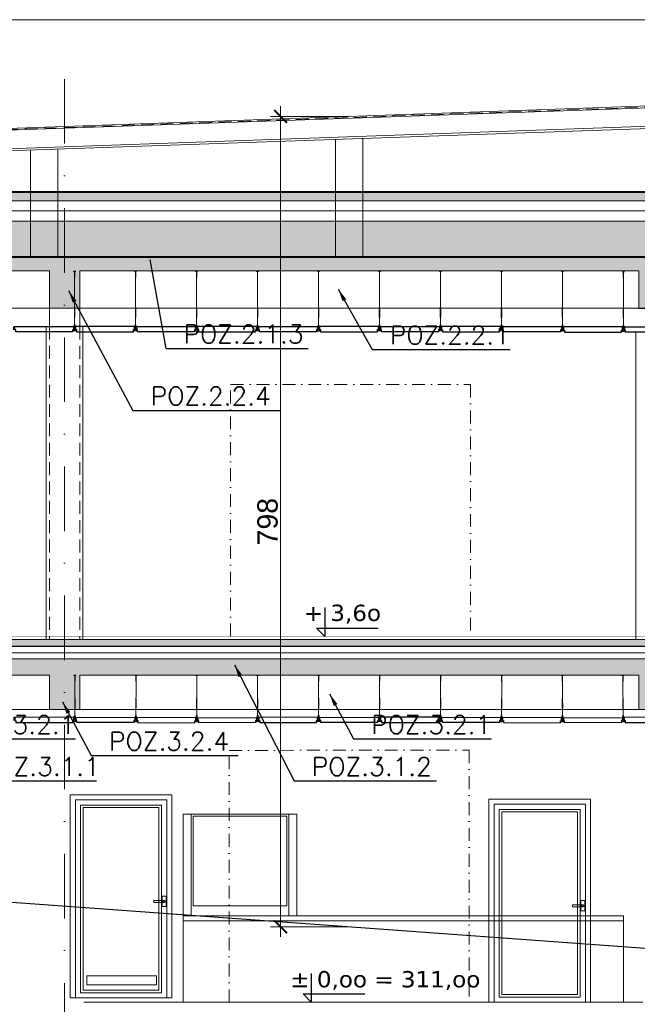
# Model space of a CAD drawing. Extents: x 4615668 to 9294084, y 5325188 to 10688993.
# Tile 213 of 256: x 4638320 to 4638927, y 5327148 to 5328117. Entities that reach past the tile are written whole.
import ezdxf
from ezdxf.lldxf.tags import DXFTag

# ---------------------------------------------------------------- set-up
doc = ezdxf.new("R2010")
doc.units = 0
doc.header["$MEASUREMENT"] = 0
doc.linetypes.add('DASHDOT', pattern=[25.4, 12.7, -6.35, 0, -6.35])
doc.linetypes.add('DASHED', pattern=[19.05, 12.7, -6.35])
for name, color, linetype in [('_', 7, 'Continuous'), ('a meble', 8, 'Continuous'), ('DIM', 7, 'Continuous'), ('K_WIDOK', 8, 'Continuous'), ('sciany', 1, 'Continuous'), ('strop podw.', 3, 'Continuous')]:
    doc.layers.add(name, color=color, linetype=linetype)
for name, color, linetype, lineweight in [('A_widok', 8, 'Continuous', 0), ('hatch', 253, 'Continuous', 0), ('K-OPISY', 252, 'Continuous', 15), ('obrys', 252, 'Continuous', 100), ('ocieplenie', 214, 'Continuous', 13), ('Osie', 175, 'DASHDOT', 9), ('posadzka', 94, 'Continuous', 15), ('sciany - mur', 1, 'Continuous', 30), ('wieszaki suf.p.', 253, 'Continuous', 5), ('Wymiar', 7, 'Continuous', 9)]:
    doc.layers.add(name, color=color, linetype=linetype, lineweight=lineweight)
doc.styles.add('Arial Narrow 20', font='arial.ttf', dxfattribs={"height": 20})
doc.styles.add('janusz', font='txt', dxfattribs={"height": 10})
doc.styles.add('Simplex', font='simplex.shx')
doc.linetypes.add('BATTING', pattern='A,0.00254,-2.54,[134,ltypeshp.shx,S=2.54,R=0,X=-2.54,Y=0],-5.08,[134,ltypeshp.shx,S=2.54,R=180,X=2.54,Y=0],-2.54', length=10.16254)
tags = doc.linetypes.add('DASH', pattern=[15, 10, -5]).pattern_tags.tags
tags[6:7] = [DXFTag(74, 4), DXFTag(75, 0), DXFTag(340, '0'), DXFTag(46, 0.0), DXFTag(50, 0.0), DXFTag(44, 0.0), DXFTag(45, 0.0)]
tags[4:5] = [DXFTag(74, 4), DXFTag(75, 0), DXFTag(340, '0'), DXFTag(46, 0.0), DXFTag(50, 0.0), DXFTag(44, 0.0), DXFTag(45, 0.0)]
doc.dimstyles.new('1do100 ok', dxfattribs={"dimscale": 0.5, "dimtxt": 12, "dimasz": 25, "dimexe": 20, "dimexo": 0, "dimgap": 5, "dimtad": 1, "dimdec": 0, "dimzin": 9, "dimtxsty": 'Arial Narrow 20', "dimblk": 'ARCHTICK', "dimcen": 3, "dimdle": 20, "dimclrd": 256, "dimclre": 256, "dimclrt": 256, "dimadec": 0, "dimazin": 2, "dimtfac": 1, "dimtdec": 0, "dimtix": 1, "dimtmove": 2, "dimatfit": 3, "dimldrblk": 'NONE', "dimfxl": 0, "dimtvp": 1, "dimtolj": 1, "dimtzin": 0, "dimlwd": 5, "dimlwe": 5, "dimarcsym": 0})
doc.dimstyles.new('1do50', dxfattribs={"dimscale": 5, "dimtxt": 2.5, "dimasz": 2.5, "dimexe": 2.5, "dimexo": 0.5, "dimgap": 1, "dimtad": 1, "dimdec": 1, "dimrnd": 0.5, "dimzin": 12, "dimdsep": 46, "dimtxsty": 'Simplex', "dimblk": 'OBLIQUE', "dimcen": 0.5, "dimdle": 2.5, "dimclrd": 256, "dimclre": 256, "dimclrt": 256, "dimadec": 1, "dimazin": 3, "dimtfac": 1, "dimtdec": 1, "dimtix": 1, "dimtmove": 0, "dimatfit": 3, "dimfxl": 0, "dimtolj": 1, "dimtzin": 0, "dimarcsym": 0})
pattern_1 = [(135, (-16483.3524, -5502.49), (-3.535533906, -3.535533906), []), (135, (-16483.3524, -5498.9546), (-3.535533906, -3.535533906), [2.5, -1.25])]

# ---------------------------------------------------------------- blocks, each defined once
blk = doc.blocks.new('G$C3B9EC012')
at = {"layer": 'Wymiar', "lineweight": 0, "ltscale": 40, "const_width": 1}
blk.add_lwpolyline([(1.23, 247.37), (1.23, 247.37), (2300.23, 80.37), (2855.23, 1.37)], dxfattribs=at)
blk = doc.blocks.new('A$C604A1FD6')
at = {"color": 0, "ltscale": 60}
for p, q in [((0, 5), (0, 2)), ((1, 5), (1, 2)), ((60, 5), (60, 2))]:
    blk.add_line(p, q, dxfattribs=at)
blk.add_lwpolyline([(58, 2), (58, 0), (2, 0), (2, 2), (1, 2), (1, 5), (59, 5), (59, 2)], close=True, dxfattribs=at)
blk = doc.blocks.new('G$CDA4F7F8F')
at = {"layer": 'wieszaki suf.p.'}
for p, q in [((1.46, 6.08), (1.46, 41.58)), ((1.47, 14.07), (1.46, 6.08))]:
    blk.add_line(p, q, dxfattribs=at)
at = {"layer": 'wieszaki suf.p.', "linetype": 'Continuous'}
for p, q in [((1.26, 13.27), (1.26, 22.99)), ((1.66, 13.27), (1.66, 22.99))]:
    blk.add_line(p, q, dxfattribs=at)
at = {"layer": 'wieszaki suf.p.'}
blk.add_lwpolyline([(1.56, 39.72), (1.36, 39.72), (1.36, 45.52), (0.46, 45.52), (0.46, 45.72), (2.46, 45.72), (2.46, 45.52), (1.56, 45.52)], close=True, dxfattribs=at)
for points in [[(0.86, 5.16), (1.09, 5.16), (1.09, 2.91, 0.309747), (1.84, 2.91), (1.84, 5.16), (2.07, 5.16), (2.07, 1.37, 0.050199), (2.1, 0.88, 0.462729), (2.41, 0.81), (2.76, 1.11, -0.591447), (2.92, 1.04), (2.92, 0.14, -0.336476), (2.79, 0), (2.51, 0), (2.51, 0.2), (1.85, 0.2), (1.85, 0), (1.08, 0), (1.08, 0.2), (0.42, 0.2), (0.42, 0), (0.14, 0, -0.336476), (0, 0.14), (0, 1.04, -0.591447), (0.17, 1.11), (0.52, 0.81, 0.462729), (0.82, 0.88, 0.050199), (0.86, 1.37)], [(1.09, 5.16), (1.09, 5.91, -0.440677), (1.84, 5.91), (1.84, 2.91, -0.309747), (1.09, 2.91)]]:
    blk.add_lwpolyline(points, format="xyb", close=True, dxfattribs=at)
blk = doc.blocks.new('G$C599E6A1A')
at = {"layer": 'wieszaki suf.p.'}
for p, q in [((1.46, 6.08), (1.45, 54.57)), ((1.46, 14.07), (1.46, 6.08))]:
    blk.add_line(p, q, dxfattribs=at)
at = {"layer": 'wieszaki suf.p.', "linetype": 'Continuous'}
for p, q in [((1.27, 13.27), (1.27, 22.99)), ((1.67, 13.27), (1.67, 22.99))]:
    blk.add_line(p, q, dxfattribs=at)
at = {"layer": 'wieszaki suf.p.'}
blk.add_lwpolyline([(1.35, 52.72), (1.55, 52.72), (1.55, 58.52), (2.45, 58.52), (2.45, 58.72), (0.45, 58.72), (0.45, 58.52), (1.35, 58.52)], close=True, dxfattribs=at)
for points in [[(2.07, 5.16), (1.84, 5.16), (1.84, 2.91, -0.309747), (1.09, 2.91), (1.09, 5.16), (0.86, 5.16), (0.86, 1.37, -0.050199), (0.82, 0.88, -0.462729), (0.52, 0.81), (0.17, 1.11, 0.591447), (0, 1.04), (0, 0.14, 0.336476), (0.14, 0), (0.42, 0), (0.42, 0.2), (1.08, 0.2), (1.08, 0), (1.85, 0), (1.85, 0.2), (2.51, 0.2), (2.51, 0), (2.79, 0, 0.336476), (2.92, 0.14), (2.92, 1.04, 0.591447), (2.76, 1.11), (2.41, 0.81, -0.462729), (2.1, 0.88, -0.050199), (2.07, 1.37)], [(1.84, 5.16), (1.84, 5.91, 0.440677), (1.09, 5.91), (1.09, 2.91, 0.309747), (1.84, 2.91)]]:
    blk.add_lwpolyline(points, format="xyb", close=True, dxfattribs=at)
blk = doc.blocks.new('G$C05E77418')
at = {"layer": 'obrys', "lineweight": 15, "ltscale": 2}
for p, q in [((94.92, 194.92), (5.08, 194.92)), ((94.92, 194.92), (5.08, 194.92)), ((5.08, 194.92), (94.92, 194.92)), ((5.08, 194.92), (94.92, 194.92)), ((5.08, 194.92), (5.08, 0)), ((5.08, 194.92), (5.08, 0)), ((5.08, 0), (5.08, 194.92)), ((5.08, 0), (5.08, 194.92)), ((94.92, 0), (94.92, 194.92)), ((94.92, 0), (94.92, 194.92)), ((94.92, 194.92), (94.92, 0)), ((94.92, 194.92), (94.92, 0)), ((89.84, 189.84), (10.16, 189.84)), ((89.84, 189.84), (10.16, 189.84)), ((10.16, 189.84), (89.84, 189.84)), ((10.16, 189.84), (89.84, 189.84)), ((10.16, 189.84), (10.16, 5.08)), ((10.16, 189.84), (10.16, 5.08)), ((10.16, 5.08), (10.16, 189.84)), ((10.16, 5.08), (10.16, 189.84)), ((87.3, 187.3), (12.7, 187.3)), ((87.3, 187.3), (12.7, 187.3)), ((12.7, 187.3), (87.3, 187.3)), ((12.7, 187.3), (87.3, 187.3)), ((12.7, 187.3), (12.7, 7.62)), ((12.7, 187.3), (12.7, 7.62)), ((12.7, 7.62), (12.7, 187.3)), ((12.7, 7.62), (12.7, 187.3)), ((87.3, 7.62), (87.3, 187.3)), ((87.3, 7.62), (87.3, 187.3)), ((87.3, 187.3), (87.3, 7.62)), ((87.3, 187.3), (87.3, 7.62)), ((89.84, 5.08), (89.84, 189.84)), ((89.84, 5.08), (89.84, 189.84)), ((89.84, 189.84), (89.84, 5.08)), ((89.84, 189.84), (89.84, 5.08)), ((90.32, 100), (90.32, 90)), ((90.32, 100), (90.32, 90)), ((90.32, 100), (90.32, 90)), ((90.32, 100), (90.32, 90)), ((94.32, 100), (90.32, 100)), ((94.32, 100), (90.32, 100)), ((94.32, 100), (90.32, 100)), ((94.32, 100), (90.32, 100)), ((94.32, 90), (94.32, 100)), ((94.32, 90), (94.32, 100)), ((94.32, 90), (94.32, 100)), ((94.32, 90), (94.32, 100)), ((82.32, 96), (82.32, 93.9)), ((82.32, 96), (82.32, 93.9)), ((92.32, 96), (82.32, 95.9)), ((92.32, 96), (82.32, 95.9)), ((92.32, 96), (82.32, 96)), ((92.32, 96), (82.32, 96)), ((82.32, 95.9), (82.32, 94.1)), ((82.32, 95.9), (82.32, 94.1)), ((82.32, 94.1), (92.32, 94)), ((82.32, 94.1), (92.32, 94)), ((82.32, 93.9), (92.32, 94)), ((82.32, 93.9), (92.32, 94)), ((90.32, 90), (94.32, 90)), ((90.32, 90), (94.32, 90)), ((90.32, 90), (94.32, 90)), ((90.32, 90), (94.32, 90)), ((91.34, 95.17), (91.32, 95)), ((91.34, 95.17), (91.32, 95)), ((91.34, 95.17), (91.32, 95)), ((91.34, 95.17), (91.32, 95)), ((91.32, 95), (91.34, 94.83)), ((91.32, 95), (91.34, 94.83)), ((91.32, 95), (91.34, 94.83)), ((91.32, 95), (91.34, 94.83)), ((91.38, 95.34), (91.34, 95.17)), ((91.38, 95.34), (91.34, 95.17)), ((91.38, 95.34), (91.34, 95.17)), ((91.38, 95.34), (91.34, 95.17)), ((91.34, 94.83), (91.38, 94.66)), ((91.34, 94.83), (91.38, 94.66)), ((91.34, 94.83), (91.38, 94.66)), ((91.34, 94.83), (91.38, 94.66)), ((91.45, 95.5), (91.38, 95.34)), ((91.45, 95.5), (91.38, 95.34)), ((91.45, 95.5), (91.38, 95.34)), ((91.45, 95.5), (91.38, 95.34)), ((91.38, 94.66), (91.45, 94.5)), ((91.38, 94.66), (91.45, 94.5)), ((91.38, 94.66), (91.45, 94.5)), ((91.38, 94.66), (91.45, 94.5)), ((91.55, 95.64), (91.45, 95.5)), ((91.55, 95.64), (91.45, 95.5)), ((91.55, 95.64), (91.45, 95.5)), ((91.55, 95.64), (91.45, 95.5)), ((91.45, 94.5), (91.55, 94.36)), ((91.45, 94.5), (91.55, 94.36)), ((91.45, 94.5), (91.55, 94.36)), ((91.45, 94.5), (91.55, 94.36)), ((91.68, 95.77), (91.55, 95.64)), ((91.68, 95.77), (91.55, 95.64)), ((91.68, 95.77), (91.55, 95.64)), ((91.68, 95.77), (91.55, 95.64)), ((91.55, 94.36), (91.68, 94.23)), ((91.55, 94.36), (91.68, 94.23)), ((91.55, 94.36), (91.68, 94.23)), ((91.55, 94.36), (91.68, 94.23)), ((91.82, 95.87), (91.68, 95.77)), ((91.82, 95.87), (91.68, 95.77)), ((91.82, 95.87), (91.68, 95.77)), ((91.82, 95.87), (91.68, 95.77)), ((91.68, 94.23), (91.82, 94.13)), ((91.68, 94.23), (91.82, 94.13)), ((91.68, 94.23), (91.82, 94.13)), ((91.68, 94.23), (91.82, 94.13)), ((91.98, 95.94), (91.82, 95.87)), ((91.98, 95.94), (91.82, 95.87)), ((91.98, 95.94), (91.82, 95.87)), ((91.98, 95.94), (91.82, 95.87)), ((91.82, 94.13), (91.98, 94.06)), ((91.82, 94.13), (91.98, 94.06)), ((91.82, 94.13), (91.98, 94.06)), ((91.82, 94.13), (91.98, 94.06)), ((92.15, 95.98), (91.98, 95.94)), ((92.15, 95.98), (91.98, 95.94)), ((92.15, 95.98), (91.98, 95.94)), ((92.15, 95.98), (91.98, 95.94)), ((91.98, 94.06), (92.15, 94.02)), ((91.98, 94.06), (92.15, 94.02)), ((91.98, 94.06), (92.15, 94.02)), ((91.98, 94.06), (92.15, 94.02)), ((92.32, 96), (92.15, 95.98)), ((92.32, 96), (92.15, 95.98)), ((92.32, 96), (92.15, 95.98)), ((92.32, 96), (92.15, 95.98)), ((92.15, 94.02), (92.32, 94)), ((92.15, 94.02), (92.32, 94)), ((92.15, 94.02), (92.32, 94)), ((92.15, 94.02), (92.32, 94)), ((92.49, 95.98), (92.32, 96)), ((92.49, 95.98), (92.32, 96)), ((92.49, 95.98), (92.32, 96)), ((92.49, 95.98), (92.32, 96)), ((92.49, 95.98), (92.32, 96)), ((92.49, 95.98), (92.32, 96)), ((92.49, 95.98), (92.32, 96)), ((92.49, 95.98), (92.32, 96)), ((92.32, 94), (92.49, 94.02)), ((92.32, 94), (92.49, 94.02)), ((92.32, 94), (92.49, 94.02)), ((92.32, 94), (92.49, 94.02)), ((92.32, 94), (92.49, 94.02)), ((92.32, 94), (92.49, 94.02)), ((92.32, 94), (92.49, 94.02)), ((92.32, 94), (92.49, 94.02)), ((92.66, 95.94), (92.49, 95.98)), ((92.66, 95.94), (92.49, 95.98)), ((92.66, 95.94), (92.49, 95.98)), ((92.66, 95.94), (92.49, 95.98)), ((92.66, 95.94), (92.49, 95.98)), ((92.66, 95.94), (92.49, 95.98)), ((92.66, 95.94), (92.49, 95.98)), ((92.66, 95.94), (92.49, 95.98)), ((92.49, 94.02), (92.66, 94.06)), ((92.49, 94.02), (92.66, 94.06)), ((92.49, 94.02), (92.66, 94.06)), ((92.49, 94.02), (92.66, 94.06)), ((92.49, 94.02), (92.66, 94.06)), ((92.49, 94.02), (92.66, 94.06)), ((92.49, 94.02), (92.66, 94.06)), ((92.49, 94.02), (92.66, 94.06)), ((92.82, 95.87), (92.66, 95.94)), ((92.82, 95.87), (92.66, 95.94)), ((92.82, 95.87), (92.66, 95.94)), ((92.82, 95.87), (92.66, 95.94)), ((92.82, 95.87), (92.66, 95.94)), ((92.82, 95.87), (92.66, 95.94)), ((92.82, 95.87), (92.66, 95.94)), ((92.82, 95.87), (92.66, 95.94)), ((92.66, 94.06), (92.82, 94.13)), ((92.66, 94.06), (92.82, 94.13)), ((92.66, 94.06), (92.82, 94.13)), ((92.66, 94.06), (92.82, 94.13)), ((92.66, 94.06), (92.82, 94.13)), ((92.66, 94.06), (92.82, 94.13)), ((92.66, 94.06), (92.82, 94.13)), ((92.66, 94.06), (92.82, 94.13)), ((92.96, 95.77), (92.82, 95.87)), ((92.96, 95.77), (92.82, 95.87)), ((92.96, 95.77), (92.82, 95.87)), ((92.96, 95.77), (92.82, 95.87)), ((92.96, 95.77), (92.82, 95.87)), ((92.96, 95.77), (92.82, 95.87)), ((92.96, 95.77), (92.82, 95.87)), ((92.96, 95.77), (92.82, 95.87)), ((92.82, 94.13), (92.96, 94.23)), ((92.82, 94.13), (92.96, 94.23)), ((92.82, 94.13), (92.96, 94.23)), ((92.82, 94.13), (92.96, 94.23)), ((92.82, 94.13), (92.96, 94.23)), ((92.82, 94.13), (92.96, 94.23)), ((92.82, 94.13), (92.96, 94.23)), ((92.82, 94.13), (92.96, 94.23)), ((93.09, 95.64), (92.96, 95.77)), ((93.09, 95.64), (92.96, 95.77)), ((93.09, 95.64), (92.96, 95.77)), ((93.09, 95.64), (92.96, 95.77)), ((93.09, 95.64), (92.96, 95.77)), ((93.09, 95.64), (92.96, 95.77)), ((93.09, 95.64), (92.96, 95.77)), ((93.09, 95.64), (92.96, 95.77)), ((92.96, 94.23), (93.09, 94.36)), ((92.96, 94.23), (93.09, 94.36)), ((92.96, 94.23), (93.09, 94.36)), ((92.96, 94.23), (93.09, 94.36)), ((92.96, 94.23), (93.09, 94.36)), ((92.96, 94.23), (93.09, 94.36)), ((92.96, 94.23), (93.09, 94.36)), ((92.96, 94.23), (93.09, 94.36)), ((93.19, 95.5), (93.09, 95.64)), ((93.19, 95.5), (93.09, 95.64)), ((93.19, 95.5), (93.09, 95.64)), ((93.19, 95.5), (93.09, 95.64)), ((93.19, 95.5), (93.09, 95.64)), ((93.19, 95.5), (93.09, 95.64)), ((93.19, 95.5), (93.09, 95.64)), ((93.19, 95.5), (93.09, 95.64)), ((93.09, 94.36), (93.19, 94.5)), ((93.09, 94.36), (93.19, 94.5)), ((93.09, 94.36), (93.19, 94.5)), ((93.09, 94.36), (93.19, 94.5)), ((93.09, 94.36), (93.19, 94.5)), ((93.09, 94.36), (93.19, 94.5)), ((93.09, 94.36), (93.19, 94.5)), ((93.09, 94.36), (93.19, 94.5)), ((93.26, 95.34), (93.19, 95.5)), ((93.26, 95.34), (93.19, 95.5)), ((93.26, 95.34), (93.19, 95.5)), ((93.26, 95.34), (93.19, 95.5)), ((93.26, 95.34), (93.19, 95.5)), ((93.26, 95.34), (93.19, 95.5)), ((93.26, 95.34), (93.19, 95.5)), ((93.26, 95.34), (93.19, 95.5)), ((93.19, 94.5), (93.26, 94.66)), ((93.19, 94.5), (93.26, 94.66)), ((93.19, 94.5), (93.26, 94.66)), ((93.19, 94.5), (93.26, 94.66)), ((93.19, 94.5), (93.26, 94.66)), ((93.19, 94.5), (93.26, 94.66)), ((93.19, 94.5), (93.26, 94.66)), ((93.19, 94.5), (93.26, 94.66)), ((93.3, 95.17), (93.26, 95.34)), ((93.3, 95.17), (93.26, 95.34)), ((93.3, 95.17), (93.26, 95.34)), ((93.3, 95.17), (93.26, 95.34)), ((93.3, 95.17), (93.26, 95.34)), ((93.3, 95.17), (93.26, 95.34)), ((93.3, 95.17), (93.26, 95.34)), ((93.3, 95.17), (93.26, 95.34)), ((93.26, 94.66), (93.3, 94.83)), ((93.26, 94.66), (93.3, 94.83)), ((93.26, 94.66), (93.3, 94.83)), ((93.26, 94.66), (93.3, 94.83)), ((93.26, 94.66), (93.3, 94.83)), ((93.26, 94.66), (93.3, 94.83)), ((93.26, 94.66), (93.3, 94.83)), ((93.26, 94.66), (93.3, 94.83)), ((93.32, 95), (93.3, 95.17)), ((93.32, 95), (93.3, 95.17)), ((93.32, 95), (93.3, 95.17)), ((93.32, 95), (93.3, 95.17)), ((93.32, 95), (93.3, 95.17)), ((93.32, 95), (93.3, 95.17)), ((93.32, 95), (93.3, 95.17)), ((93.32, 95), (93.3, 95.17)), ((93.3, 94.83), (93.32, 95)), ((93.3, 94.83), (93.32, 95)), ((93.3, 94.83), (93.32, 95)), ((93.3, 94.83), (93.32, 95)), ((93.3, 94.83), (93.32, 95)), ((93.3, 94.83), (93.32, 95)), ((93.3, 94.83), (93.32, 95)), ((10.16, 5.08), (89.84, 5.08)), ((10.16, 5.08), (89.84, 5.08)), ((89.84, 5.08), (10.16, 5.08)), ((89.84, 5.08), (10.16, 5.08)), ((12.7, 7.62), (87.3, 7.62)), ((12.7, 7.62), (87.3, 7.62)), ((87.3, 7.62), (12.7, 7.62)), ((87.3, 7.62), (12.7, 7.62))]:
    blk.add_line(p, q, dxfattribs=at)
for points in [[(100, 0), (0, 0), (0, 200), (100, 200)], [(84.94, 21.84), (16.48, 21.84), (16.48, 12.86), (84.94, 12.86)]]:
    blk.add_lwpolyline(points, close=True, dxfattribs=at)
blk = doc.blocks.new('G$C91AB8C14')
at = {"layer": 'obrys', "lineweight": 15, "ltscale": 2}
for p, q in [((5.08, 194.92), (94.92, 194.92)), ((5.08, 194.92), (94.92, 194.92)), ((94.92, 194.92), (5.08, 194.92)), ((94.92, 194.92), (5.08, 194.92)), ((5.08, 0), (5.08, 194.92)), ((5.08, 0), (5.08, 194.92)), ((5.08, 194.92), (5.08, 0)), ((5.08, 194.92), (5.08, 0)), ((94.92, 194.92), (94.92, 0)), ((94.92, 194.92), (94.92, 0)), ((94.92, 0), (94.92, 194.92)), ((94.92, 0), (94.92, 194.92)), ((10.16, 189.84), (89.84, 189.84)), ((10.16, 189.84), (89.84, 189.84)), ((89.84, 189.84), (10.16, 189.84)), ((89.84, 189.84), (10.16, 189.84)), ((10.16, 5.08), (10.16, 189.84)), ((10.16, 5.08), (10.16, 189.84)), ((10.16, 189.84), (10.16, 5.08)), ((10.16, 189.84), (10.16, 5.08)), ((12.7, 187.3), (87.3, 187.3)), ((12.7, 187.3), (87.3, 187.3)), ((87.3, 187.3), (12.7, 187.3)), ((87.3, 187.3), (12.7, 187.3)), ((12.7, 7.62), (12.7, 187.3)), ((12.7, 7.62), (12.7, 187.3)), ((12.7, 187.3), (12.7, 7.62)), ((12.7, 187.3), (12.7, 7.62)), ((87.3, 187.3), (87.3, 7.62)), ((87.3, 187.3), (87.3, 7.62)), ((87.3, 7.62), (87.3, 187.3)), ((87.3, 7.62), (87.3, 187.3)), ((89.84, 189.84), (89.84, 5.08)), ((89.84, 189.84), (89.84, 5.08)), ((89.84, 5.08), (89.84, 189.84)), ((89.84, 5.08), (89.84, 189.84)), ((5.68, 90), (5.68, 100)), ((5.68, 90), (5.68, 100)), ((5.68, 90), (5.68, 100)), ((5.68, 90), (5.68, 100)), ((5.68, 100), (9.68, 100)), ((5.68, 100), (9.68, 100)), ((5.68, 100), (9.68, 100)), ((5.68, 100), (9.68, 100)), ((9.68, 100), (9.68, 90)), ((9.68, 100), (9.68, 90)), ((9.68, 100), (9.68, 90)), ((9.68, 100), (9.68, 90)), ((9.68, 90), (5.68, 90)), ((9.68, 90), (5.68, 90)), ((9.68, 90), (5.68, 90)), ((9.68, 90), (5.68, 90)), ((6.68, 95), (6.7, 95.17)), ((6.68, 95), (6.7, 95.17)), ((6.68, 95), (6.7, 95.17)), ((6.68, 95), (6.7, 95.17)), ((6.68, 95), (6.7, 95.17)), ((6.68, 95), (6.7, 95.17)), ((6.68, 95), (6.7, 95.17)), ((6.68, 95), (6.7, 95.17)), ((6.7, 94.83), (6.68, 95)), ((6.7, 94.83), (6.68, 95)), ((6.7, 94.83), (6.68, 95)), ((6.7, 94.83), (6.68, 95)), ((6.7, 94.83), (6.68, 95)), ((6.7, 94.83), (6.68, 95)), ((6.7, 94.83), (6.68, 95)), ((6.7, 95.17), (6.74, 95.34)), ((6.7, 95.17), (6.74, 95.34)), ((6.7, 95.17), (6.74, 95.34)), ((6.7, 95.17), (6.74, 95.34)), ((6.7, 95.17), (6.74, 95.34)), ((6.7, 95.17), (6.74, 95.34)), ((6.7, 95.17), (6.74, 95.34)), ((6.7, 95.17), (6.74, 95.34)), ((6.74, 94.66), (6.7, 94.83)), ((6.74, 94.66), (6.7, 94.83)), ((6.74, 94.66), (6.7, 94.83)), ((6.74, 94.66), (6.7, 94.83)), ((6.74, 94.66), (6.7, 94.83)), ((6.74, 94.66), (6.7, 94.83)), ((6.74, 94.66), (6.7, 94.83)), ((6.74, 94.66), (6.7, 94.83)), ((6.74, 95.34), (6.81, 95.5)), ((6.74, 95.34), (6.81, 95.5)), ((6.74, 95.34), (6.81, 95.5)), ((6.74, 95.34), (6.81, 95.5)), ((6.74, 95.34), (6.81, 95.5)), ((6.74, 95.34), (6.81, 95.5)), ((6.74, 95.34), (6.81, 95.5)), ((6.74, 95.34), (6.81, 95.5)), ((6.81, 94.5), (6.74, 94.66)), ((6.81, 94.5), (6.74, 94.66)), ((6.81, 94.5), (6.74, 94.66)), ((6.81, 94.5), (6.74, 94.66)), ((6.81, 94.5), (6.74, 94.66)), ((6.81, 94.5), (6.74, 94.66)), ((6.81, 94.5), (6.74, 94.66)), ((6.81, 94.5), (6.74, 94.66)), ((6.81, 95.5), (6.91, 95.64)), ((6.81, 95.5), (6.91, 95.64)), ((6.81, 95.5), (6.91, 95.64)), ((6.81, 95.5), (6.91, 95.64)), ((6.81, 95.5), (6.91, 95.64)), ((6.81, 95.5), (6.91, 95.64)), ((6.81, 95.5), (6.91, 95.64)), ((6.81, 95.5), (6.91, 95.64)), ((6.91, 94.36), (6.81, 94.5)), ((6.91, 94.36), (6.81, 94.5)), ((6.91, 94.36), (6.81, 94.5)), ((6.91, 94.36), (6.81, 94.5)), ((6.91, 94.36), (6.81, 94.5)), ((6.91, 94.36), (6.81, 94.5)), ((6.91, 94.36), (6.81, 94.5)), ((6.91, 94.36), (6.81, 94.5)), ((6.91, 95.64), (7.04, 95.77)), ((6.91, 95.64), (7.04, 95.77)), ((6.91, 95.64), (7.04, 95.77)), ((6.91, 95.64), (7.04, 95.77)), ((6.91, 95.64), (7.04, 95.77)), ((6.91, 95.64), (7.04, 95.77)), ((6.91, 95.64), (7.04, 95.77)), ((6.91, 95.64), (7.04, 95.77)), ((7.04, 94.23), (6.91, 94.36)), ((7.04, 94.23), (6.91, 94.36)), ((7.04, 94.23), (6.91, 94.36)), ((7.04, 94.23), (6.91, 94.36)), ((7.04, 94.23), (6.91, 94.36)), ((7.04, 94.23), (6.91, 94.36)), ((7.04, 94.23), (6.91, 94.36)), ((7.04, 94.23), (6.91, 94.36)), ((7.04, 95.77), (7.18, 95.87)), ((7.04, 95.77), (7.18, 95.87)), ((7.04, 95.77), (7.18, 95.87)), ((7.04, 95.77), (7.18, 95.87)), ((7.04, 95.77), (7.18, 95.87)), ((7.04, 95.77), (7.18, 95.87)), ((7.04, 95.77), (7.18, 95.87)), ((7.04, 95.77), (7.18, 95.87)), ((7.18, 94.13), (7.04, 94.23)), ((7.18, 94.13), (7.04, 94.23)), ((7.18, 94.13), (7.04, 94.23)), ((7.18, 94.13), (7.04, 94.23)), ((7.18, 94.13), (7.04, 94.23)), ((7.18, 94.13), (7.04, 94.23)), ((7.18, 94.13), (7.04, 94.23)), ((7.18, 94.13), (7.04, 94.23)), ((7.18, 95.87), (7.34, 95.94)), ((7.18, 95.87), (7.34, 95.94)), ((7.18, 95.87), (7.34, 95.94)), ((7.18, 95.87), (7.34, 95.94)), ((7.18, 95.87), (7.34, 95.94)), ((7.18, 95.87), (7.34, 95.94)), ((7.18, 95.87), (7.34, 95.94)), ((7.18, 95.87), (7.34, 95.94)), ((7.34, 94.06), (7.18, 94.13)), ((7.34, 94.06), (7.18, 94.13)), ((7.34, 94.06), (7.18, 94.13)), ((7.34, 94.06), (7.18, 94.13)), ((7.34, 94.06), (7.18, 94.13)), ((7.34, 94.06), (7.18, 94.13)), ((7.34, 94.06), (7.18, 94.13)), ((7.34, 94.06), (7.18, 94.13)), ((7.34, 95.94), (7.51, 95.98)), ((7.34, 95.94), (7.51, 95.98)), ((7.34, 95.94), (7.51, 95.98)), ((7.34, 95.94), (7.51, 95.98)), ((7.34, 95.94), (7.51, 95.98)), ((7.34, 95.94), (7.51, 95.98)), ((7.34, 95.94), (7.51, 95.98)), ((7.34, 95.94), (7.51, 95.98)), ((7.51, 94.02), (7.34, 94.06)), ((7.51, 94.02), (7.34, 94.06)), ((7.51, 94.02), (7.34, 94.06)), ((7.51, 94.02), (7.34, 94.06)), ((7.51, 94.02), (7.34, 94.06)), ((7.51, 94.02), (7.34, 94.06)), ((7.51, 94.02), (7.34, 94.06)), ((7.51, 94.02), (7.34, 94.06)), ((7.51, 95.98), (7.68, 96)), ((7.51, 95.98), (7.68, 96)), ((7.51, 95.98), (7.68, 96)), ((7.51, 95.98), (7.68, 96)), ((7.51, 95.98), (7.68, 96)), ((7.51, 95.98), (7.68, 96)), ((7.51, 95.98), (7.68, 96)), ((7.51, 95.98), (7.68, 96)), ((7.68, 94), (7.51, 94.02)), ((7.68, 94), (7.51, 94.02)), ((7.68, 94), (7.51, 94.02)), ((7.68, 94), (7.51, 94.02)), ((7.68, 94), (7.51, 94.02)), ((7.68, 94), (7.51, 94.02)), ((7.68, 94), (7.51, 94.02)), ((7.68, 94), (7.51, 94.02)), ((7.68, 96), (17.68, 95.9)), ((7.68, 96), (17.68, 95.9)), ((7.68, 96), (7.85, 95.98)), ((7.68, 96), (7.85, 95.98)), ((7.68, 96), (17.68, 96)), ((7.68, 96), (17.68, 96)), ((7.68, 96), (7.85, 95.98)), ((7.68, 96), (7.85, 95.98)), ((17.68, 94.1), (7.68, 94)), ((17.68, 94.1), (7.68, 94)), ((7.85, 94.02), (7.68, 94)), ((7.85, 94.02), (7.68, 94)), ((7.85, 94.02), (7.68, 94)), ((7.85, 94.02), (7.68, 94)), ((17.68, 93.9), (7.68, 94)), ((17.68, 93.9), (7.68, 94)), ((7.85, 95.98), (8.02, 95.94)), ((7.85, 95.98), (8.02, 95.94)), ((7.85, 95.98), (8.02, 95.94)), ((7.85, 95.98), (8.02, 95.94)), ((8.02, 94.06), (7.85, 94.02)), ((8.02, 94.06), (7.85, 94.02)), ((8.02, 94.06), (7.85, 94.02)), ((8.02, 94.06), (7.85, 94.02)), ((8.02, 95.94), (8.18, 95.87)), ((8.02, 95.94), (8.18, 95.87)), ((8.02, 95.94), (8.18, 95.87)), ((8.02, 95.94), (8.18, 95.87)), ((8.18, 94.13), (8.02, 94.06)), ((8.18, 94.13), (8.02, 94.06)), ((8.18, 94.13), (8.02, 94.06)), ((8.18, 94.13), (8.02, 94.06)), ((8.18, 95.87), (8.32, 95.77)), ((8.18, 95.87), (8.32, 95.77)), ((8.18, 95.87), (8.32, 95.77)), ((8.18, 95.87), (8.32, 95.77)), ((8.32, 94.23), (8.18, 94.13)), ((8.32, 94.23), (8.18, 94.13)), ((8.32, 94.23), (8.18, 94.13)), ((8.32, 94.23), (8.18, 94.13)), ((8.32, 95.77), (8.45, 95.64)), ((8.32, 95.77), (8.45, 95.64)), ((8.32, 95.77), (8.45, 95.64)), ((8.32, 95.77), (8.45, 95.64)), ((8.45, 94.36), (8.32, 94.23)), ((8.45, 94.36), (8.32, 94.23)), ((8.45, 94.36), (8.32, 94.23)), ((8.45, 94.36), (8.32, 94.23)), ((8.45, 95.64), (8.55, 95.5)), ((8.45, 95.64), (8.55, 95.5)), ((8.45, 95.64), (8.55, 95.5)), ((8.45, 95.64), (8.55, 95.5)), ((8.55, 94.5), (8.45, 94.36)), ((8.55, 94.5), (8.45, 94.36)), ((8.55, 94.5), (8.45, 94.36)), ((8.55, 94.5), (8.45, 94.36)), ((8.55, 95.5), (8.62, 95.34)), ((8.55, 95.5), (8.62, 95.34)), ((8.55, 95.5), (8.62, 95.34)), ((8.55, 95.5), (8.62, 95.34)), ((8.62, 94.66), (8.55, 94.5)), ((8.62, 94.66), (8.55, 94.5)), ((8.62, 94.66), (8.55, 94.5)), ((8.62, 94.66), (8.55, 94.5)), ((8.62, 95.34), (8.66, 95.17)), ((8.62, 95.34), (8.66, 95.17)), ((8.62, 95.34), (8.66, 95.17)), ((8.62, 95.34), (8.66, 95.17)), ((8.66, 94.83), (8.62, 94.66)), ((8.66, 94.83), (8.62, 94.66)), ((8.66, 94.83), (8.62, 94.66)), ((8.66, 94.83), (8.62, 94.66)), ((8.66, 95.17), (8.68, 95)), ((8.66, 95.17), (8.68, 95)), ((8.66, 95.17), (8.68, 95)), ((8.66, 95.17), (8.68, 95)), ((8.68, 95), (8.66, 94.83)), ((8.68, 95), (8.66, 94.83)), ((8.68, 95), (8.66, 94.83)), ((8.68, 95), (8.66, 94.83)), ((17.68, 96), (17.68, 93.9)), ((17.68, 96), (17.68, 93.9)), ((17.68, 95.9), (17.68, 94.1)), ((17.68, 95.9), (17.68, 94.1)), ((89.84, 5.08), (10.16, 5.08)), ((89.84, 5.08), (10.16, 5.08)), ((10.16, 5.08), (89.84, 5.08)), ((10.16, 5.08), (89.84, 5.08)), ((87.3, 7.62), (12.7, 7.62)), ((87.3, 7.62), (12.7, 7.62)), ((12.7, 7.62), (87.3, 7.62)), ((12.7, 7.62), (87.3, 7.62))]:
    blk.add_line(p, q, dxfattribs=at)
blk.add_lwpolyline([(0, 0), (100, 0), (100, 200), (0, 200)], close=True, dxfattribs=at)
blk = doc.blocks.new('Z$W@#40D3745B')
at = {"layer": '_', "lineweight": 25, "ltscale": 4}
for p, q in [((8.12, 28.38), (8.12, 0)), ((8.12, 0), (0, 8.13)), ((0, 8.13), (60.82, 8.13))]:
    blk.add_line(p, q, dxfattribs=at)
blk = doc.blocks.new('_ArchTick')
at = {"color": 0, "linetype": 'ByBlock', "const_width": 0.15}
blk.add_lwpolyline([(-0.5, -0.5), (0.5, 0.5)], dxfattribs=at)
blk = doc.blocks.new('*D5655')
at = {"layer": 'Defpoints', "color": 0}
for p in [(4638576.26, 5328021.82), (4638643.75, 5328021.82), (4638643.78, 5327224.21)]:
    blk.add_point(p, dxfattribs=at)
at = {"layer": 'DIM', "lineweight": 5, "ltscale": 40}
for p, q in [((4638576.26, 5327214.21), (4638576.26, 5328031.82)), ((4638643.75, 5328021.82), (4638566.26, 5328021.82)), ((4638643.78, 5327224.21), (4638566.26, 5327224.21))]:
    blk.add_line(p, q, dxfattribs=at)
at = {"layer": 'DIM', "linetype": 'ByBlock', "lineweight": 5, "xscale": 12.5, "yscale": 12.5, "zscale": 12.5}
for p, rotation in [((4638576.26, 5328021.82), 90), ((4638576.26, 5327224.21), 270)]:
    blk.add_blockref('_ArchTick', p, dxfattribs=dict(at, rotation=rotation))
at = {"layer": 'DIM', "lineweight": 0, "ltscale": 40, "insert": (4638563.55, 5327623.02), "char_height": 20, "attachment_point": 5, "rotation": 90, "style": 'Arial Narrow 20'}
blk.add_mtext('\\A1;798', dxfattribs=at)
blk = doc.blocks.new('_None')
blk = doc.blocks.new('_Oblique')
at = {"color": 0, "linetype": 'ByBlock', "lineweight": -2}
blk.add_line((-0.5, -0.5), (0.5, 0.5), dxfattribs=at)

msp = doc.modelspace()

# ---------------------------------------------------------------- hatches: boundary and pattern name
at = {"layer": 'hatch', "lineweight": 0, "ltscale": 40, "transparency": 33554687}
h = msp.add_hatch(dxfattribs=at)
h.set_pattern_fill('ANSI36', color=256, scale=20, angle=90)
h.set_pattern_definition([(135, (-17043.35, -5502.5394), (-4.8613591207, 1.3258252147), [6.25, -1.25, 0, -1.25])])
h.paths.add_polyline_path([(4637808.783, 5327938.911), (4638963.783, 5327938.911), (4638963.783, 5327946.916), (4637808.783, 5327946.916), (4637808.783, 5327938.911)], is_closed=False)
h.paths.add_polyline_path([(4638963.783, 5327946.916), (4638963.783, 5327938.911), (4639478.783, 5327938.911), (4639478.783, 5327946.916), (4638963.783, 5327946.916)], is_closed=False)
at = {"layer": 'hatch', "lineweight": 0, "ltscale": 40}
h = msp.add_hatch(dxfattribs=at)
h.set_pattern_fill('AR-CONC', color=256)
h.set_pattern_definition([(50, (-11669.256, -5532.6), (7.172601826, -0.62752135), [0.75, -8.25]), (355, (-11669.256, -5532.6), (-1.387513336, 7.521921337), [0.6, -6.6]), (100.45144446, (-11668.6584, -5532.6524), (5.785088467, 6.89439991), [0.63740192, -7.01142112]), (46.1842, (-11669.256, -5530.6), (10.672413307, -1.655192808), [1.125, -12.375]), (96.63563549, (-11668.367, -5530.738), (9.346619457, 9.741186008), [0.95610342, -10.5171376]), (351.18416399, (-11669.256, -5530.6), (9.34661945, 9.741186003), [0.9, -9.90000001]), (21, (-11668.256, -5531.1), (5.969070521, -4.0261889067), [0.75, -8.25]), (326, (-11668.256, -5531.1), (2.433153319, 7.2515004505), [0.6, -6.6]), (71.45144474, (-11667.7586, -5531.436), (8.402223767, 3.225311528), [0.6374019, -7.01142112]), (37.5, (-11669.256, -5532.6001), (0.1215985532, 3.3289385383), [0, -6.52, 0, -6.7, 0, -6.625]), (7.5, (-11669.256, -5532.6), (2.6306953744, 3.9441171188), [0, -3.82, 0, -6.37, 0, -2.525]), (327.5, (-11671.486, -5532.6001), (5.3382243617, -0.2255487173), [0, -2.5, 0, -7.8, 0, -10.35]), (317.5, (-11672.486, -5532.6), (5.8318616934, 1.0010498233), [0, -3.25, 0, -5.18, 0, -7.35])])
h.paths.add_polyline_path([(4637808.783, 5327918.899), (4637808.783, 5327883.978), (4638963.783, 5327883.978), (4638963.783, 5327918.899), (4637808.783, 5327918.899)], is_closed=False)
h.paths.add_polyline_path([(4638963.783, 5327918.899), (4638963.783, 5327883.978), (4639478.783, 5327883.978), (4639478.783, 5327918.899), (4638963.783, 5327918.899)], is_closed=False)
at = {"layer": 'hatch', "lineweight": 0, "ltscale": 40, "transparency": 33554687}
h = msp.add_hatch(dxfattribs=at)
h.set_pattern_fill('ANSI33', color=256, scale=20, angle=90)
h.set_pattern_definition(pattern_1)
h.paths.add_polyline_path([(4638169.323, 5327882.978), (4639498.788, 5327882.978), (4639498.815, 5327832.967), (4639468.811, 5327832.967), (4639468.783, 5327869.978), (4638958.813, 5327869.978), (4638958.813, 5327832.967), (4638928.813, 5327832.967), (4638928.813, 5327869.978), (4638378.783, 5327869.978), (4638378.783, 5327833.009), (4638348.783, 5327833.009), (4638348.783, 5327869.978), (4638188.364, 5327869.978), (4638188.364, 5327863.012), (4638169.323, 5327863.012), (4638169.323, 5327869.978), (4637993.854, 5327869.978), (4637993.854, 5327863.012), (4637974.813, 5327863.012), (4637974.813, 5327869.978), (4637818.783, 5327869.978), (4637818.783, 5327833.009), (4637788.79, 5327833.009), (4637788.808, 5327882.978)])
h = msp.add_hatch(dxfattribs=at)
h.set_pattern_fill('ANSI36', color=256, scale=20, angle=90)
h.set_pattern_definition([(135, (-11669.256, -5502.5394), (-4.8613591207, 1.3258252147), [6.25, -1.25, 0, -1.25])])
h.paths.add_polyline_path([(4638169.323, 5327499.968), (4638169.323, 5327506.968), (4637993.854, 5327506.968), (4637993.854, 5327499.968)])
h.paths.add_polyline_path([(4637974.813, 5327499.968), (4637993.854, 5327499.968), (4637993.854, 5327506.968), (4637974.813, 5327506.968)])
h.paths.add_polyline_path([(4638169.323, 5327506.968), (4638169.323, 5327499.968), (4637974.813, 5327499.968), (4637974.813, 5327506.968)])
h.paths.add_polyline_path([(4638188.282, 5327499.968), (4638188.282, 5327506.968), (4639468.783, 5327506.968), (4639468.783, 5327499.968)])
h = msp.add_hatch(dxfattribs=at)
h.set_pattern_fill('ANSI33', color=256, scale=20, angle=90)
h.set_pattern_definition(pattern_1)
edge = h.paths.add_edge_path()
edge.add_line((4639468.783, 5327487.968), (4639498.783, 5327487.968))
edge.add_line((4638188.282, 5327487.968), (4639468.783, 5327487.968))
edge.add_line((4639498.783, 5327487.968), (4639498.783, 5327424.967))
edge.add_line((4639498.783, 5327424.967), (4639468.783, 5327424.967))
edge.add_line((4639468.783, 5327424.967), (4639468.783, 5327471.978))
edge.add_line((4639468.783, 5327471.978), (4638958.813, 5327471.978))
edge.add_line((4638958.813, 5327471.978), (4638958.813, 5327437.957))
edge.add_line((4638958.813, 5327437.957), (4638928.813, 5327437.957))
edge.add_line((4638928.813, 5327437.957), (4638928.813, 5327471.978))
edge.add_line((4638928.813, 5327471.978), (4638378.783, 5327471.978))
edge.add_line((4638378.783, 5327471.978), (4638378.783, 5327437.999))
edge.add_line((4638378.783, 5327437.999), (4638348.783, 5327437.999))
edge.add_line((4638348.783, 5327437.999), (4638348.783, 5327471.978))
edge.add_line((4638348.783, 5327471.978), (4638216.099, 5327471.978))
edge.add_line((4638216.099, 5327471.978), (4638188.364, 5327471.978))
edge.add_line((4638188.364, 5327471.978), (4638188.282, 5327487.968))

# ---------------------------------------------------------------- linework, layer by layer
at = {"lineweight": 0, "ltscale": 40}
for p, q in [((4639478.283, 5328050.967), (4637807.783, 5327992.632)), ((4639478.283, 5328049.074), (4637809.279, 5327990.791)), ((4639478.517, 5328028.98), (4637811.513, 5327970.679)), ((4637807.783, 5327947.898), (4639479.783, 5327947.898)), ((4637041.574, 5327340.591), (4639665.783, 5327149.967)), ((4638932.768, 5327149.967), (4638382.736, 5327149.967))]:
    msp.add_line(p, q, dxfattribs=at)
at = {"color": 1, "lineweight": 0, "ltscale": 40}
for p, q in [((4637807.783, 5327946.916), (4639478.783, 5327946.916)), ((4637808.783, 5327938.911), (4639478.783, 5327938.911)), ((4637807.783, 5327918.899), (4639478.783, 5327918.899)), ((4638348.783, 5327833.009), (4638348.797, 5327814.96)), ((4638378.783, 5327833.009), (4638378.783, 5327814.986)), ((4639498.783, 5327506.968), (4638188.282, 5327506.968))]:
    msp.add_line(p, q, dxfattribs=at)
at = {"color": 1, "linetype": 'DASHED', "lineweight": 0}
for p, q in [((4638348.797, 5327814.96), (4638348.797, 5327506.968)), ((4638378.783, 5327814.986), (4638378.783, 5327506.968))]:
    msp.add_line(p, q, dxfattribs=at)
at = {"lineweight": 0, "ltscale": 40}
msp.add_lwpolyline([(4637808.783, 5327977.956), (4637808.783, 5327883.978), (4639478.783, 5327883.978), (4639478.783, 5327977.898)], dxfattribs=at)
at = {"color": 1, "lineweight": 0, "ltscale": 40}
for points in [[(4638169.323, 5327882.978), (4639498.788, 5327882.978), (4639498.815, 5327832.967), (4639468.811, 5327832.967), (4639468.783, 5327869.978), (4638958.813, 5327869.978), (4638958.813, 5327832.967), (4638928.813, 5327832.967), (4638928.813, 5327869.978), (4638378.783, 5327869.978), (4638378.783, 5327833.009), (4638348.783, 5327833.009), (4638348.783, 5327869.978), (4638188.364, 5327869.978)], [(4638188.282, 5327487.968), (4639468.783, 5327487.968), (4639468.783, 5327487.968), (4639498.783, 5327487.968), (4639498.783, 5327424.967), (4639468.783, 5327424.967), (4639468.783, 5327471.978), (4638958.813, 5327471.978), (4638958.813, 5327437.957), (4638928.813, 5327437.957), (4638928.813, 5327471.978), (4638378.783, 5327471.978), (4638378.783, 5327437.999), (4638348.783, 5327437.999), (4638348.783, 5327471.978), (4638188.282, 5327471.978)]]:
    msp.add_lwpolyline(points, dxfattribs=at)
at = {"linetype": 'DASHDOT', "lineweight": 0}
for points in [[(4638527.188, 5327509.968), (4638527.188, 5327757.968), (4638763.188, 5327757.968), (4638763.188, 5327509.968)], [(4638525.783, 5327149.967), (4638525.783, 5327397.907), (4638761.783, 5327397.967), (4638761.783, 5327149.967)]]:
    msp.add_lwpolyline(points, dxfattribs=at)
at = {"layer": 'a meble', "lineweight": 0, "ltscale": 40}
for points in [[(4638480.336, 5327234.967), (4638592.336, 5327234.967), (4638592.336, 5327334.967), (4638480.336, 5327334.967)], [(4638488.336, 5327234.967), (4638584.336, 5327234.967), (4638584.336, 5327334.967), (4638488.336, 5327334.967)], [(4638490.336, 5327244.967), (4638582.336, 5327244.967), (4638582.336, 5327332.967), (4638490.336, 5327332.967)], [(4638480.336, 5327229.967), (4638913.749, 5327229.967), (4638913.749, 5327234.967), (4638480.336, 5327234.967)], [(4638480.336, 5327149.967), (4638913.749, 5327149.967), (4638913.749, 5327229.967), (4638480.336, 5327229.967)]]:
    msp.add_lwpolyline(points, close=True, dxfattribs=at)
at = {"layer": 'A_widok', "lineweight": 0, "ltscale": 40}
for p, q in [((4638345.797, 5327814.96), (4638345.797, 5327506.968)), ((4638381.783, 5327814.986), (4638381.783, 5327506.968)), ((4638925.826, 5327809.643), (4638925.826, 5327506.968))]:
    msp.add_line(p, q, dxfattribs=at)
at = {"layer": 'hatch', "linetype": 'BATTING', "lineweight": 0}
msp.add_line((4637808.783, 5327929.041), (4639478.783, 5327929.041), dxfattribs=at)
at = {"layer": 'hatch', "linetype": 'BATTING', "lineweight": 0, "ltscale": 0.6}
msp.add_line((4638188.282, 5327494.002), (4639468.783, 5327494.002), dxfattribs=at)
at = {"layer": 'hatch', "color": 252}
msp.add_lwpolyline([(4637282.377, 5328117.083), (4640242.377, 5328117.083), (4640242.377, 5326692.083), (4637282.377, 5326692.083)], close=True, dxfattribs=at)
at = {"layer": 'K_WIDOK', "lineweight": 0, "ltscale": 40}
for p, q in [((4639468.813, 5327832.998), (4637818.796, 5327833.056)), ((4638190.364, 5327437.968), (4639468.783, 5327437.968))]:
    msp.add_line(p, q, dxfattribs=at)
at = {"layer": 'ocieplenie', "color": 1, "linetype": 'DASHED', "lineweight": 0}
msp.add_line((4639479.783, 5328050.002), (4637807.775, 5327991.614), dxfattribs=at)
at = {"layer": 'ocieplenie', "lineweight": 0, "ltscale": 40}
for points in [[(4638657.283, 5328000.259), (4638657.283, 5327883.978), (4638630.283, 5327883.978), (4638630.283, 5327999.315)], [(4638357.283, 5327989.767), (4638357.283, 5327883.978), (4638330.283, 5327883.978), (4638330.283, 5327988.823)]]:
    msp.add_lwpolyline(points, dxfattribs=at)
at = {"layer": 'Osie', "lineweight": 0, "ltscale": 5}
msp.add_line((4638363.781, 5328058.589), (4638363.781, 5326928.876), dxfattribs=at)
at = {"layer": 'posadzka', "lineweight": 0, "ltscale": 40, "const_width": 0.15}
msp.add_lwpolyline([(4638190.364, 5327509.968), (4639503.383, 5327509.968)], dxfattribs=at)
at = {"layer": 'posadzka', "lineweight": 0, "ltscale": 40}
msp.add_lwpolyline([(4639503.383, 5327149.968, 0.15, 0.15, 0), (4638212.813, 5327149.968, 0.15, 0.15, 0), (4638212.813, 5327165.63, 0.15, 0.15, 0), (4638182.813, 5327165.63, 0.15, 0.15, 0), (4638182.813, 5327181.282, 0.15, 0.15, 0), (4638152.813, 5327181.282, 0.15, 0.15, 0), (4638152.813, 5327196.935, 0.15, 0.15, 0), (4638122.813, 5327196.935, 0.15, 0.15, 0), (4638122.813, 5327212.587, 0.15, 0.15, 0), (4638092.813, 5327212.587, 0.15, 0.15, 0), (4638092.813, 5327228.239, 0.15, 0.15, 0), (4638062.813, 5327228.239, 0.15, 0.15, 0), (4638062.813, 5327243.891, 0.15, 0.15, 0), (4638032.813, 5327243.891, 0.15, 0.15, 0), (4638032.813, 5327259.543, 0.15, 0.15, 0), (4638002.813, 5327259.543, 0.15, 0.15, 0), (4638002.813, 5327275.195, 0.15, 0.15, 0), (4637972.813, 5327275.195, 0.15, 0.15, 0), (4637972.813, 5327290.848, 0.15, 0.15, 0), (4637820.762, 5327290.848, 0.15, 0.15, 0)], format="xyseb", dxfattribs=at)
at = {"layer": 'sciany', "linetype": 'DASH', "lineweight": 0, "ltscale": 0.5}
msp.add_line((4639478.448, 5328030.979), (4637811.443, 5327972.678), dxfattribs=at)
at = {"layer": 'sciany', "ltscale": 40}
msp.add_line((4639468.783, 5327499.968), (4638188.282, 5327499.968), dxfattribs=at)
at = {"layer": 'sciany - mur', "color": 252, "linetype": 'DASHDOT', "lineweight": 0, "const_width": 1}
for points in [[(4637808.283, 5327977.956), (4637808.283, 5327883.478), (4639479.283, 5327883.478), (4639479.283, 5327977.898)], [(4637808.783, 5327947.407), (4639478.783, 5327947.407)]]:
    msp.add_lwpolyline(points, dxfattribs=at)
at = {"layer": 'strop podw.', "ltscale": 60}
msp.add_line((4638793.669, 5327814.987), (4638793.669, 5327811.987), dxfattribs=at)

# ---------------------------------------------------------------- block references
at = {"lineweight": 0, "ltscale": 40, "xscale": -1}
for name, p in [('G$C599E6A1A', (4638375.109, 5327810.715)), ('G$C599E6A1A', (4638435.105, 5327810.671)), ('G$C599E6A1A', (4638495.106, 5327810.562)), ('G$C599E6A1A', (4638555.106, 5327810.686)), ('G$CDA4F7F8F', (4638375.412, 5327426.211)), ('G$CDA4F7F8F', (4638615.211, 5327426.247))]:
    msp.add_blockref(name, p, dxfattribs=at)
at = {"lineweight": 0, "ltscale": 40}
for name, p in [('G$C599E6A1A', (4638552.204, 5327810.686)), ('G$C599E6A1A', (4638612.204, 5327810.562)), ('G$C599E6A1A', (4638672.205, 5327810.671)), ('G$C599E6A1A', (4638732.201, 5327810.715)), ('G$C599E6A1A', (4638792.201, 5327810.671)), ('G$C599E6A1A', (4638852.208, 5327810.627)), ('G$C599E6A1A', (4638912.201, 5327810.292)), ('G$CDA4F7F8F', (4638372.489, 5327426.247)), ('G$CDA4F7F8F', (4638612.288, 5327426.211)), ('G$CDA4F7F8F', (4638672.29, 5327426.247)), ('G$CDA4F7F8F', (4638732.29, 5327426.247)), ('G$C05E77418', (4638369.313, 5327154.231))]:
    msp.add_blockref(name, p, dxfattribs=at)
at = {"lineweight": 0, "ltscale": 40, "xscale": -1, "rotation": 359.7977052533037}
for p in [(4638435.394, 5327426.03), (4638495.214, 5327426.03), (4638795.195, 5327426.03)]:
    msp.add_blockref('G$CDA4F7F8F', p, dxfattribs=at)
at = {"lineweight": 0, "ltscale": 40, "rotation": 0.202294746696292}
for p in [(4638552.306, 5327426.03), (4638852.287, 5327426.03), (4638911.908, 5327426.03)]:
    msp.add_blockref('G$CDA4F7F8F', p, dxfattribs=at)
at = {"color": 1, "lineweight": 0, "ltscale": 40, "xscale": -1}
msp.add_blockref('G$C91AB8C14', (4638881.313, 5327149.967), dxfattribs=at)
at = {"layer": 'sciany', "linetype": 'Continuous'}
for p in [(4638611.644, 5327509.968), (4638598.38, 5327149.967)]:
    msp.add_blockref('Z$W@#40D3745B', p, dxfattribs=at)
at = {"layer": 'strop podw.', "ltscale": 60}
for p, rotation in [((4638313.644, 5327809.934), 0.04194116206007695), ((4638553.671, 5327809.949), 0.0347705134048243), ((4638793.676, 5327809.934), 0.0419411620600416), ((4638373.932, 5327425.423), 359.7977052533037), ((4638493.77, 5327424.963), 0.2370652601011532), ((4638613.751, 5327425.386), 0.0347705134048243), ((4638733.733, 5327425.423), 359.7977052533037), ((4638853.772, 5327424.962), 0.2370652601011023)]:
    msp.add_blockref('A$C604A1FD6', p, dxfattribs=dict(at, rotation=rotation))
at = {"layer": 'strop podw.', "ltscale": 60, "xscale": -1}
for p in [(4638433.639, 5327809.986), (4638673.671, 5327809.986), (4638913.667, 5327809.643), (4638733.75, 5327425.423)]:
    msp.add_blockref('A$C604A1FD6', p, dxfattribs=at)
at = {"layer": 'strop podw.', "ltscale": 60}
for p in [(4638433.639, 5327809.986), (4638673.671, 5327809.986), (4638913.626, 5327809.643)]:
    msp.add_blockref('A$C604A1FD6', p, dxfattribs=at)
at = {"layer": 'strop podw.', "ltscale": 60, "xscale": -1}
for p, rotation in [((4638553.639, 5327809.949), 359.9652294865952), ((4638793.666, 5327809.934), 359.95805883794), ((4638373.949, 5327425.386), 359.9652294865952), ((4638493.961, 5327424.963), 359.7629347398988), ((4638613.768, 5327425.423), 0.2022947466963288), ((4638853.73, 5327424.963), 359.7629347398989), ((4638973.283, 5327425.423), 0.2022947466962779)]:
    msp.add_blockref('A$C604A1FD6', p, dxfattribs=dict(at, rotation=rotation))
at = {"layer": 'Wymiar', "lineweight": 0, "ltscale": 40}
msp.add_blockref('G$C3B9EC012', (4637365.555, 5327069.595), dxfattribs=at)
msp.add_blockref('G$C3B9EC012', (4637365.555, 5327069.595), dxfattribs=at)

# ---------------------------------------------------------------- texts
at = {"layer": '_', "lineweight": 25, "ltscale": 4, "char_height": 16, "width": 225.87846, "attachment_point": 1, "rotation": 359.978522, "style": 'janusz'}
for s, insert in [('{\\W1.2;\\fTahoma|b0|i0|c238|p34;+ 3,6o }', (4638599.121, 5327541.268)), ('{\\W1.2;\\fTahoma|b0|i0|c238|p34;%%P 0,oo = 311,oo }', (4638585.857, 5327180.683))]:
    msp.add_mtext(s, dxfattribs=dict(at, insert=insert))
at = {"layer": 'K-OPISY', "char_height": 18, "attachment_point": 7, "style": 'Simplex'}
for s, insert in [('{\\C0;POZ.2.1.3}', (4638480.865, 5327798.587)), ('{\\C0;POZ.2.2.1}', (4638683.854, 5327797.549)), ('{\\C0;POZ.2.2.4}', (4638448.56, 5327737.565)), ('{\\C0;POZ.3.2.1}', (4638256.332, 5327414.155)), ('{\\C0;POZ.3.2.1}', (4638665.475, 5327414.155)), ('{\\C0;POZ.3.2.4}', (4638407.549, 5327397.909)), ('{\\C0;POZ.3.1.1}', (4638280.455, 5327372.975)), ('{\\C0;POZ.3.1.2}', (4638607.069, 5327372.975))]:
    msp.add_mtext(s, dxfattribs=dict(at, insert=insert))

# ---------------------------------------------------------------- dimensions: what is measured, and where the dimension line sits
at = {"layer": 'DIM', "lineweight": 0, "ltscale": 40}
dim = msp.add_linear_dim(base=(4638576.257, 5328021.825), p1=(4638643.783, 5327224.206), p2=(4638643.748, 5328021.825), angle=90, dimstyle='1do100 ok', override={"dimfxl": 1, "dimfxlon": 0}, dxfattribs=at)
dim.commit()
dim.dimension.update_dxf_attribs({"geometry": '*D5655', "text_midpoint": (4638563.546, 5327623.015)})

# ---------------------------------------------------------------- leaders
at = {"layer": 'K-OPISY', "annotation_type": 0, "has_hookline": 1, "hookline_direction": 0}
for points, text_width in [([(4638447.51, 5327880.95), (4638463.365, 5327793.587), (4638475.865, 5327793.587)], 122.571), ([(4638632.996, 5327851.924), (4638666.354, 5327792.549), (4638678.854, 5327792.549)], 118.286), ([(4638367.738, 5327850.395), (4638431.06, 5327732.565), (4638443.56, 5327732.565)], 126.857), ([(4638204.448, 5327482.138), (4638262.955, 5327367.975), (4638275.455, 5327367.975)], 114.857), ([(4638531.062, 5327482.138), (4638589.569, 5327367.975), (4638602.069, 5327367.975)], 122.571), ([(4638215.41, 5327453.581), (4638238.832, 5327409.155), (4638251.332, 5327409.155)], 118.286), ([(4638624.553, 5327453.581), (4638647.975, 5327409.155), (4638660.475, 5327409.155)], 118.286), ([(4638361.647, 5327445.759), (4638390.049, 5327392.909), (4638402.549, 5327392.909)], 126.857)]:
    msp.add_leader(points, dimstyle='1do50', override={"dimgap": 1, "dimtad": 1}, dxfattribs=dict(at, text_width=text_width))

doc.saveas('drawing.dxf')
